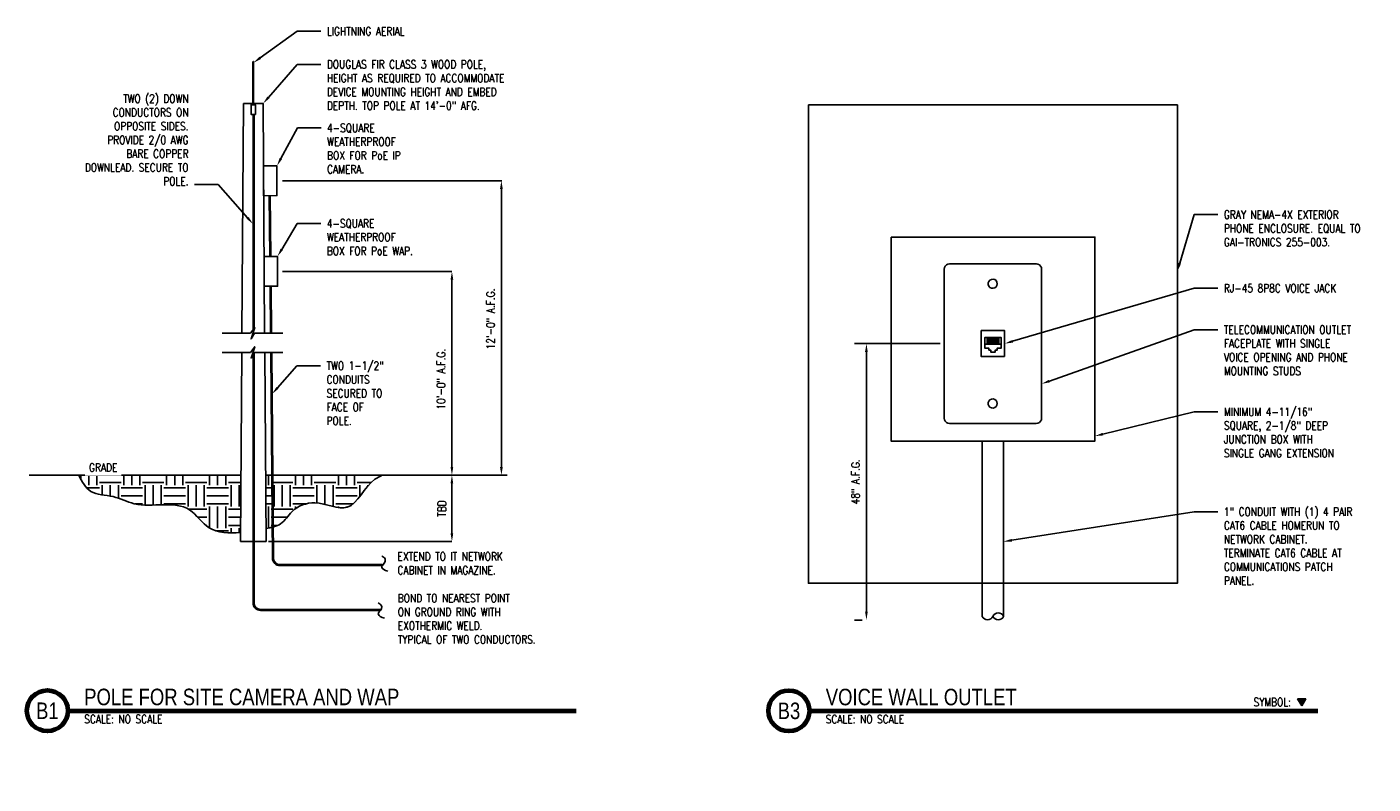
# Model space of a CAD drawing. Extents: x 24 to 44.3, y 31.7 to 43.1.
import ezdxf
from ezdxf import colors
from ezdxf.entities.mleader import LeaderData, LeaderLine
from ezdxf.enums import TextEntityAlignment as Align
from ezdxf.math import Vec2, Vec3

# ---------------------------------------------------------------- set-up
doc = ezdxf.new("R2010")
doc.units = 0
doc.header["$MEASUREMENT"] = 0
doc.layers.get('DEFPOINTS').update_dxf_attribs({"color": 140})
for name, color, linetype in [('E-ANNO-TEXT', 2, 'Continuous'), ('E-GRND-CIRC', 4, 'Continuous'), ('T-ANNO-DIMS', 1, 'Continuous'), ('T-ANNO-PATT', 1, 'Continuous'), ('T-ANNO-SYMB', 2, 'Continuous'), ('T-ANNO-TEXT', 2, 'Continuous'), ('T-COMM-CIRC', 4, 'Continuous'), ('T-COMM-EQPM', 4, 'Continuous'), ('T-COMM-JBOX', 4, 'Continuous'), ('T-PHON-JACK', 4, 'Continuous')]:
    doc.layers.add(name, color=color, linetype=linetype)
doc.styles.add('Annotative', font='romans.shx', dxfattribs={"width": 0.8})
doc.styles.add('Arial', font='arial.ttf')
doc.styles.add('RomanS', font='romans.shx', dxfattribs={"width": 0.8, "height": 0.125})
doc.styles.add('TITLES', font='swiss.ttf', dxfattribs={"width": 0.8})
doc.dimstyles.new('Annotative', dxfattribs={"dimscale": 0, "dimtxt": 0.125, "dimasz": 0.125, "dimexe": 0.18, "dimexo": 0.0625, "dimgap": 0.09, "dimtad": 1, "dimdec": 3, "dimzin": 3, "dimdsep": 46, "dimlunit": 4, "dimtxsty": 'Annotative', "dimcen": 0.09, "dimclrt": 2, "dimazin": 2, "dimtfac": 1, "dimtdec": 3, "dimtmove": 1, "dimatfit": 3, "dimfxl": 1, "dimtfill": 1, "dimfrac": 2, "dimtolj": 1, "dimtzin": 0, "dimarcsym": 0})

# ---------------------------------------------------------------- blocks, each defined once
blk = doc.blocks.new('*D4')
at = {"layer": 'DEFPOINTS', "color": 0, "transparency": 16777216}
for p in [(31.14, 40.816), (31.135, 36.361), (31.135, 36.361)]:
    blk.add_point(p, dxfattribs=at)
at = {"layer": 'T-ANNO-DIMS', "color": 0, "lineweight": -2, "transparency": 16777216}
for p, q in [((31.078, 40.816), (30.955, 40.816)), ((31.135, 40.691), (31.135, 36.486)), ((31.072, 36.361), (30.955, 36.361))]:
    blk.add_line(p, q, dxfattribs=at)
at = {"layer": 'T-ANNO-DIMS', "color": 0, "transparency": 16777216}
for points in [[(31.114, 40.691), (31.156, 40.691), (31.135, 40.816)], [(31.114, 36.486), (31.156, 36.486), (31.135, 36.361)]]:
    blk.add_solid(points, dxfattribs=at)
at = {"layer": 'T-ANNO-DIMS', "color": 2, "lineweight": -3, "transparency": 16777216, "insert": (30.971, 38.725), "char_height": 0.125, "attachment_point": 5, "rotation": 90, "style": 'Annotative', "bg_fill": 3, "box_fill_scale": 1.25, "bg_fill_color": 256, "bg_fill_true_color": 13158600, "bg_fill_transparency": 0}
blk.add_mtext('\\A1;12\'-0" A.F.G.', dxfattribs=at)
blk = doc.blocks.new('*D5')
at = {"layer": 'DEFPOINTS', "color": 0, "transparency": 16777216}
for p in [(30.411, 39.445), (30.386, 36.361), (30.411, 36.361)]:
    blk.add_point(p, dxfattribs=at)
at = {"layer": 'T-ANNO-DIMS', "color": 0, "lineweight": -2, "transparency": 16777216}
for p, q in [((30.348, 39.445), (30.206, 39.445)), ((30.386, 39.32), (30.386, 36.486)), ((30.348, 36.361), (30.206, 36.361))]:
    blk.add_line(p, q, dxfattribs=at)
at = {"layer": 'T-ANNO-DIMS', "color": 0, "transparency": 16777216}
for points in [[(30.365, 39.32), (30.406, 39.32), (30.386, 39.445)], [(30.365, 36.486), (30.406, 36.486), (30.386, 36.361)]]:
    blk.add_solid(points, dxfattribs=at)
at = {"layer": 'T-ANNO-DIMS', "color": 2, "lineweight": -3, "transparency": 16777216, "insert": (30.221, 37.813), "char_height": 0.125, "attachment_point": 5, "rotation": 90, "style": 'Annotative', "bg_fill": 3, "box_fill_scale": 1.25, "bg_fill_color": 256, "bg_fill_true_color": 13158600, "bg_fill_transparency": 0}
blk.add_mtext('\\A1;10\'-0" A.F.G.', dxfattribs=at)
blk = doc.blocks.new('*D6')
at = {"layer": 'DEFPOINTS', "color": 0, "transparency": 16777216}
for p in [(30.386, 36.361), (30.386, 35.358), (30.398, 35.358)]:
    blk.add_point(p, dxfattribs=at)
at = {"layer": 'T-ANNO-DIMS', "color": 0, "lineweight": -2, "transparency": 16777216}
for p, q in [((30.323, 36.361), (30.206, 36.361)), ((30.386, 36.236), (30.386, 35.483)), ((30.336, 35.358), (30.206, 35.358))]:
    blk.add_line(p, q, dxfattribs=at)
at = {"layer": 'T-ANNO-DIMS', "color": 0, "transparency": 16777216}
for points in [[(30.365, 36.236), (30.406, 36.236), (30.386, 36.361)], [(30.365, 35.483), (30.406, 35.483), (30.386, 35.358)]]:
    blk.add_solid(points, dxfattribs=at)
at = {"layer": 'T-ANNO-DIMS', "color": 2, "lineweight": -3, "transparency": 16777216, "insert": (30.233, 35.859), "char_height": 0.125, "width": 0.33333, "attachment_point": 5, "rotation": 90, "style": 'Annotative', "bg_fill": 3, "box_fill_scale": 1.25, "bg_fill_color": 256, "bg_fill_true_color": 13158600, "bg_fill_transparency": 0}
blk.add_mtext('\\A1;{\\C2;TBD}', dxfattribs=at)
blk = doc.blocks.new('*D7')
at = {"layer": 'DEFPOINTS', "color": 0, "transparency": 16777216}
for p in [(37.839, 38.352), (36.661, 34.17), (36.661, 34.17)]:
    blk.add_point(p, dxfattribs=at)
at = {"layer": 'T-ANNO-DIMS', "color": 0, "lineweight": -2, "transparency": 16777216}
for p, q in [((37.777, 38.352), (36.481, 38.352)), ((36.661, 38.227), (36.661, 34.295)), ((36.598, 34.17), (36.481, 34.17))]:
    blk.add_line(p, q, dxfattribs=at)
at = {"layer": 'T-ANNO-DIMS', "color": 0, "transparency": 16777216}
for points in [[(36.64, 38.227), (36.681, 38.227), (36.661, 38.352)], [(36.64, 34.295), (36.681, 34.295), (36.661, 34.17)]]:
    blk.add_solid(points, dxfattribs=at)
at = {"layer": 'T-ANNO-DIMS', "color": 2, "lineweight": -3, "transparency": 16777216, "insert": (36.496, 36.261), "char_height": 0.125, "attachment_point": 5, "rotation": 90, "style": 'Annotative', "bg_fill": 3, "box_fill_scale": 1.25, "bg_fill_color": 256, "bg_fill_true_color": 13158600, "bg_fill_transparency": 0}
blk.add_mtext('\\A1;48" A.F.G.', dxfattribs=at)
blk = doc.blocks.new('*U3')
at = {"linetype": 'Continuous', "lineweight": 70}
blk.add_line((1.125, 0.625), (8.884, 0.625), dxfattribs=at)
at = {"lineweight": 70}
blk.add_circle((0.812, 0.625), 0.312, dxfattribs=at)
at = {"style": 'Arial'}
blk.add_attdef('DRAWING_AREA_TITLE', text='', height=0.187, dxfattribs=at).set_placement((1.374, 0.634), align=Align.BOTTOM_LEFT)
blk.add_attdef('X#', text='', height=0.187, dxfattribs=at).set_placement((0.812, 0.625), align=Align.MIDDLE_CENTER)
blk.add_attdef('SCALE:', text='', height=0.0938, dxfattribs=at).set_placement((1.374, 0.561), align=Align.TOP_LEFT)

msp = doc.modelspace()

# ---------------------------------------------------------------- hatches: boundary and pattern name
at = {"layer": 'T-ANNO-PATT', "lineweight": -3}
h = msp.add_hatch(dxfattribs=at)
h.set_pattern_fill('EARTH', color=8, scale=1.3)
h.set_pattern_definition([(0, (3.60158, -13.14792), (0.325, 0.325), [0.325, -0.325]), (0, (3.60158, -13.02604), (0.325, 0.325), [0.325, -0.325]), (0, (3.60158, -12.90417), (0.325, 0.325), [0.325, -0.325]), (90, (3.6422, -12.86354), (-0.325, 0.325), [0.325, -0.325]), (90, (3.76408, -12.86354), (-0.325, 0.325), [0.325, -0.325]), (90, (3.88596, -12.86354), (-0.325, 0.325), [0.325, -0.325])])
edge = h.paths.add_edge_path()
edge.add_spline(control_points=[(24.7361, 36.3613), (24.787, 36.2641), (24.8959, 36.0563), (25.2678, 36.0673), (25.7135, 35.8187), (26.3521, 36.0403), (26.6985, 35.4787), (27.0145, 35.4873), (27.1862, 35.492)], knot_values=[0, 0, 0, 0, 0.3050171, 0.6525534, 0.9902521, 1.8320338, 2.2350911, 2.7150852, 2.7150852, 2.7150852, 2.7150852], degree=3, periodic=0)
edge.add_line((27.1863, 35.492), (27.1925, 36.3613))
edge.add_line((27.1925, 36.3613), (24.7361, 36.3613))
edge = h.paths.add_edge_path()
edge.add_line((27.5644, 36.3613), (27.5701, 35.5545))
edge.add_spline(control_points=[(27.5702, 35.5546), (27.6508, 35.5696), (27.8168, 35.6006), (27.9696, 35.8645), (28.3481, 36.0126), (28.8861, 35.7128), (29.0762, 36.2399), (29.2941, 36.3431), (29.3324, 36.3613)], knot_values=[0, 0, 0, 0, 0.2346023, 0.4830326, 0.8563251, 1.3499405, 1.9464876, 2.0736598, 2.0736598, 2.0736598, 2.0736598], degree=3, periodic=0)
edge.add_line((29.3324, 36.3613), (27.5644, 36.3613))
at = {"layer": 'T-ANNO-SYMB', "lineweight": -3}
h = msp.add_hatch(color=256, dxfattribs=at)
h.dxf.hatch_style = 1
h.paths.add_polyline_path([(43.2529, 32.8726), (43.3118, 32.9767), (43.1867, 32.9767)])

# ---------------------------------------------------------------- linework, layer by layer
at = {"layer": 'E-GRND-CIRC', "lineweight": -3}
for p, q in [((27.3735, 42.6), (27.3735, 42.6028)), ((27.3763, 42.6194), (27.3785, 42.6217)), ((27.3807, 42.6194), (27.3785, 42.6217)), ((27.3834, 42.6), (27.3834, 42.6028)), ((27.3749, 41.8183), (27.3749, 38.5614)), ((27.39, 41.8183), (27.39, 38.5819)), ((27.3749, 38.182), (27.3749, 34.4313)), ((27.39, 38.2068), (27.39, 34.4313)), ((29.3039, 34.3313), (27.49, 34.3308)), ((29.3039, 34.3162), (27.49, 34.3162))]:
    msp.add_line(p, q, dxfattribs=at)
msp.add_lwpolyline([(27.3834, 42.6), (27.3834, 41.9827), (27.3735, 41.9827), (27.3735, 42.6)], dxfattribs=at)
for points in [[(27.3883, 41.9827), (27.3685, 41.9827), (27.3686, 41.9657), (27.3884, 41.9657)], [(27.4112, 41.8182), (27.3452, 41.8183), (27.3455, 41.9657), (27.4115, 41.9656)]]:
    msp.add_lwpolyline(points, close=True, dxfattribs=at)
for centre, radius, start, end in [((27.4237, 42.603), 0.0502, 160.93114, 180.28099), ((27.3332, 42.603), 0.0502, 359.71901, 19.06886), ((27.49, 34.4308), 0.1151, 179.69929, 270), ((27.49, 34.4308), 0.1, 179.69929, 270)]:
    msp.add_arc(centre, radius, start, end, dxfattribs=at)
msp.add_open_spline([(29.3632, 34.1995, 1), (29.3096, 34.2087, 1), (29.2547, 34.2637, 1), (29.3729, 34.3714, 1), (29.3047, 34.4114, 1), (29.2718, 34.4307, 1)], degree=3, knots=[0, 0, 0, 0, 0.0950139, 0.1863198, 1, 1, 1, 1], dxfattribs=at)
at = {"layer": 'T-ANNO-DIMS', "lineweight": -3}
for p, q in [((27.8204, 40.8155), (31.1401, 40.8155)), ((27.8204, 39.4451), (30.3856, 39.4451)), ((27.6111, 35.3584), (30.3856, 35.3584))]:
    msp.add_line(p, q, dxfattribs=at)
at = {"layer": 'T-ANNO-PATT', "lineweight": -3}
for p, q in [((23.9853, 36.3613), (27.1919, 36.3613)), ((27.565, 36.3613), (31.2218, 36.3613))]:
    msp.add_line(p, q, dxfattribs=at)
for points in [[(27.1862, 35.492), (26.7119, 35.5655), (26.4138, 35.8367), (25.5772, 35.9301), (25.2568, 36.0368), (24.9186, 36.1168), (24.7361, 36.3613)], [(27.5702, 35.5546), (27.7932, 35.6275), (27.9633, 35.8086), (28.3118, 35.9423), (28.801, 35.8765), (29.2207, 36.3003), (29.3324, 36.3613)]]:
    msp.add_spline(points, degree=3, dxfattribs=at)
at = {"layer": 'T-ANNO-SYMB', "lineweight": -3}
for points in [[(26.9081, 38.509), (27.3364, 38.509), (27.4014, 38.5974), (27.3464, 38.424), (27.3964, 38.509), (27.8281, 38.509)], [(26.9081, 38.2174), (27.3364, 38.2174), (27.4014, 38.3057), (27.3447, 38.1324), (27.3964, 38.2174), (27.8281, 38.2174)], [(43.253, 32.8726), (43.3118, 32.9767), (43.1867, 32.9767)], [(43.1868, 32.9767), (43.253, 32.8726)]]:
    msp.add_lwpolyline(points, dxfattribs=at)
at = {"layer": 'T-COMM-CIRC', "lineweight": -3}
for p, q in [((27.6216, 40.5903), (27.6296, 39.6697)), ((27.6367, 40.5904), (27.6447, 39.6699)), ((27.6334, 39.2199), (27.6396, 38.5089)), ((27.6485, 39.22), (27.6547, 38.509)), ((27.6421, 38.2172), (27.669, 35.1073)), ((27.6572, 38.2174), (27.6841, 35.1075)), ((38.4134, 36.878), (38.4134, 34.2258)), ((38.7384, 36.878), (38.7384, 34.2258)), ((29.3315, 35.0083), (27.7841, 35.0083)), ((29.3315, 34.9932), (27.7841, 34.9932))]:
    msp.add_line(p, q, dxfattribs=at)
for centre, radius, start, end in [((27.7841, 35.1083), 0.1151, 180.4939, 270), ((27.7841, 35.1083), 0.1, 180.4939, 270), ((38.6572, 34.1869), 0.0901, 25.58378, 154.41622), ((38.4947, 34.2647), 0.0901, 205.58378, 334.41622), ((38.6572, 34.2647), 0.0901, 205.58378, 334.41622)]:
    msp.add_arc(centre, radius, start, end, dxfattribs=at)
msp.add_open_spline([(29.4152, 34.9079, 1), (29.3615, 34.9171, 1), (29.3066, 34.9722, 1), (29.4248, 35.0799, 1), (29.3567, 35.1198, 1), (29.3237, 35.1392, 1)], degree=3, knots=[0, 0, 0, 0, 0.0950139, 0.1863198, 1, 1, 1, 1], dxfattribs=at)
at = {"layer": 'T-COMM-EQPM', "lineweight": -3}
for p, q in [((27.2075, 38.509), (27.2299, 41.9827)), ((27.5269, 41.9827), (27.2299, 41.9827)), ((27.5494, 38.509), (27.5269, 41.9827)), ((27.1854, 35.3584), (27.2056, 38.2174)), ((27.5715, 35.3584), (27.5513, 38.2174)), ((27.5715, 35.3584), (27.1854, 35.3584))]:
    msp.add_line(p, q, dxfattribs=at)
msp.add_lwpolyline([(35.7836, 41.963), (41.3694, 41.963), (41.3694, 34.7277), (35.7836, 34.7277)], close=True, dxfattribs=at)
at = {"layer": 'T-COMM-JBOX', "lineweight": -3}
for points in [[(27.536, 40.5902), (27.7374, 40.5906), (27.7365, 41.0405), (27.5351, 41.0401)], [(37.0333, 39.9644), (40.1197, 39.9644), (40.1197, 36.878), (37.0333, 36.878)], [(27.5449, 39.2198), (27.7463, 39.2202), (27.7454, 39.6701), (27.5439, 39.6697)]]:
    msp.add_lwpolyline(points, close=True, dxfattribs=at)
at = {"layer": 'T-PHON-JACK', "lineweight": -3}
for points in [[(37.8393, 39.478), (37.8393, 37.2258), (37.8425, 37.2009), (37.8544, 37.1781), (37.8718, 37.1597), (37.8945, 37.1489), (37.9205, 37.1445), (39.2324, 37.1445), (39.2573, 37.1489), (39.2801, 37.1597), (39.2985, 37.1781), (39.3104, 37.2009), (39.3137, 37.2258), (39.3137, 39.478), (39.3104, 39.5029), (39.2985, 39.5257), (39.2801, 39.5441), (39.2573, 39.5549), (39.2324, 39.5593), (37.9205, 39.5593), (37.8945, 39.5549), (37.8718, 39.5441), (37.8544, 39.5257), (37.8425, 39.5029)], [(38.6409, 39.2581), (38.6366, 39.283), (38.6225, 39.3047), (38.603, 39.3199), (38.5781, 39.3264), (38.5532, 39.3242), (38.5304, 39.3134), (38.5131, 39.2939), (38.5044, 39.2711), (38.5044, 39.2451), (38.5131, 39.2213), (38.5304, 39.2029), (38.5532, 39.192), (38.5781, 39.1888), (38.603, 39.1964), (38.6225, 39.2115), (38.6366, 39.2332)], [(38.7536, 38.1553), (38.7536, 38.5485), (38.3993, 38.5485), (38.3993, 38.1553)], [(38.5153, 38.2528), (38.5153, 38.2831), (38.4546, 38.2831), (38.4546, 38.4456), (38.6983, 38.4456), (38.6983, 38.2831), (38.6377, 38.2831), (38.6377, 38.2528), (38.6073, 38.2528), (38.6073, 38.2224), (38.5456, 38.2224), (38.5456, 38.2528)], [(38.6409, 37.4457), (38.6366, 37.4706), (38.6225, 37.4923), (38.603, 37.5074), (38.5781, 37.515), (38.5532, 37.5118), (38.5304, 37.5009), (38.5131, 37.4825), (38.5044, 37.4587), (38.5044, 37.4327), (38.5131, 37.4099), (38.5304, 37.3904), (38.5532, 37.3796), (38.5781, 37.3774), (38.603, 37.3839), (38.6225, 37.3991), (38.6366, 37.4208)]]:
    msp.add_lwpolyline(points, close=True, dxfattribs=at)
for points in [[(38.6983, 38.3416), (38.4546, 38.3416)], [(38.4882, 38.3589), (38.4882, 38.4456)], [(38.5142, 38.3589), (38.5142, 38.4456)], [(38.5391, 38.3589), (38.5391, 38.4456)], [(38.564, 38.3589), (38.564, 38.4456)], [(38.5889, 38.3589), (38.5889, 38.4456)], [(38.6138, 38.3589), (38.6138, 38.4456)], [(38.6388, 38.3589), (38.6388, 38.4456)], [(38.6637, 38.3589), (38.6637, 38.4456)]]:
    msp.add_lwpolyline(points, dxfattribs=at)

# ---------------------------------------------------------------- block references
at = {"layer": 'T-ANNO-TEXT', "lineweight": -3}
ref = msp.add_blockref('*U3', (23.4562, 32.178), dxfattribs=dict(at, xscale=0.9918371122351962, yscale=0.9918371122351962, zscale=0.9918371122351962))
ref.add_attrib('SCALE:', 'SCALE: NO SCALE', dxfattribs={"layer": '0', "height": 0.125, "style": 'Annotative', "width": 0.800781}).set_placement((24.8193, 32.734), align=Align.TOP_LEFT)
ref.add_attrib('DRAWING_AREA_TITLE', 'POLE FOR SITE CAMERA AND WAP', dxfattribs={"layer": '0', "height": 0.25, "style": 'TITLES', "width": 0.800781}).set_placement((24.8193, 32.8067), align=Align.BOTTOM_LEFT)
ref.add_attrib('X#', 'B1', dxfattribs={"layer": '0', "height": 0.25, "style": 'TITLES', "width": 0.800781}).set_placement((24.262, 32.7979), align=Align.MIDDLE_CENTER)
ref = msp.add_blockref('*U3', (34.6823, 32.1767), dxfattribs=dict(at, xscale=0.9918371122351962, yscale=0.9918371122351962, zscale=0.9918371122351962))
ref.add_attrib('SCALE:', 'SCALE: NO SCALE', dxfattribs={"layer": '0', "height": 0.125, "style": 'Annotative', "width": 0.800781}).set_placement((36.0453, 32.7327), align=Align.TOP_LEFT)
ref.add_attrib('DRAWING_AREA_TITLE', 'VOICE WALL OUTLET', dxfattribs={"layer": '0', "height": 0.25, "style": 'TITLES', "width": 0.800781}).set_placement((36.0453, 32.8054), align=Align.BOTTOM_LEFT)
ref.add_attrib('X#', 'B3', dxfattribs={"layer": '0', "height": 0.25, "style": 'TITLES', "width": 0.800781}).set_placement((35.4881, 32.7966), align=Align.MIDDLE_CENTER)

# ---------------------------------------------------------------- leaders
ml = msp.add_multileader_mtext('Standard', dxfattribs=at)
ml.set_content('LIGHTNING AERIAL', color=256, style='Annotative')
ml.set_leader_properties(color=1)
ml.build(insert=Vec2(0, 0))
ml.multileader.update_dxf_attribs({"text_right_attachment_type": 6, "dogleg_length": 0.36, "arrow_head_size": 0.125})
ctx = ml.context
ctx.base_point, ctx.char_height, ctx.arrow_head_size, ctx.landing_gap_size, ctx.plane_origin = Vec3(28.4028, 43.0781), 0.125, 0.125, 0.09, Vec3(27.5416, 42.225)
ctx.right_attachment = 6
notes = []
notes.append((ctx, [(0, (1, 1, 0), (28.0428, 43.0781), (1, 0), 0.36, [(0, [(27.3834, 42.6014)], 0, [])])]))
ctx.mtext.insert, ctx.mtext.flow_direction = Vec3(28.4928, 43.1406), 5
ml = msp.add_multileader_mtext('Standard', dxfattribs=at)
ml.set_content('DOUGLAS FIR CLASS 3 WOOD POLE, \\PHEIGHT AS REQUIRED TO ACCOMMODATE \\PDEVICE MOUNTING HEIGHT AND EMBED \\PDEPTH. TOP POLE AT 14\'-0" AFG.', color=256, style='Annotative')
ml.set_leader_properties(color=1)
ml.build(insert=Vec2(0, 0))
ml.multileader.update_dxf_attribs({"text_right_attachment_type": 6, "dogleg_length": 0.36, "arrow_head_size": 0.125})
ctx = ml.context
ctx.base_point, ctx.char_height, ctx.arrow_head_size, ctx.landing_gap_size, ctx.plane_origin = Vec3(28.4028, 42.5767), 0.125, 0.125, 0.09, Vec3(28.0144, 41.8352)
ctx.right_attachment = 6
notes.append((ctx, [(0, (1, 1, 0), (28.0428, 42.5767), (1, 0), 0.36, [(0, [(27.5269, 41.9827)], 0, [])])]))
ctx.mtext.insert, ctx.mtext.flow_direction = Vec3(28.4928, 42.6392), 5
ml = msp.add_multileader_mtext('Standard', dxfattribs=at)
ml.set_content('\\A1;TWO (2) DOWN CONDUCTORS ON OPPOSITE SIDES. PROVIDE 2/0 AWG BARE COPPER DOWNLEAD. SECURE TO POLE.', color=256, style='Annotative')
ml.set_leader_properties(color=1)
ml.build(insert=Vec2(0, 0))
ml.multileader.update_dxf_attribs({"text_right_attachment_type": 3, "dogleg_length": 0.36, "arrow_head_size": 0.125})
ctx = ml.context
ctx.base_point, ctx.char_height, ctx.arrow_head_size, ctx.landing_gap_size, ctx.plane_origin = Vec3(24.8272, 42.0581), 0.125, 0.125, 0.09, Vec3(26.6706, 40.1091)
ctx.right_attachment, ctx.text_align_type = 3, 2
notes.append((ctx, [(0, (1, 1, 0), (26.8481, 40.7605), (-1, 0), 0.36, [(0, [(27.3749, 40.1616)], 0, [])])]))
ctx.mtext.insert, ctx.mtext.width, ctx.mtext.alignment, ctx.mtext.flow_direction = Vec3(26.3981, 42.1206), 1.728908, 3, 5
ml = msp.add_multileader_mtext('Standard', dxfattribs=at)
ml.set_content('4-SQUARE \\PWEATHERPROOF \\PBOX FOR PoE IP \\PCAMERA.', color=256, style='Annotative')
ml.set_leader_properties(color=1)
ml.build(insert=Vec2(0, 0))
ml.multileader.update_dxf_attribs({"text_right_attachment_type": 6, "dogleg_length": 0.36, "arrow_head_size": 0.125})
ctx = ml.context
ctx.base_point, ctx.char_height, ctx.arrow_head_size, ctx.landing_gap_size, ctx.plane_origin = Vec3(28.4062, 41.6147), 0.125, 0.125, 0.09, Vec3(28.0144, 40.9633)
ctx.right_attachment = 6
notes.append((ctx, [(0, (1, 1, 0), (28.0462, 41.6147), (1, 0), 0.36, [(0, [(27.7365, 41.0405)], 0, [])])]))
ctx.mtext.insert, ctx.mtext.flow_direction = Vec3(28.4962, 41.6772), 5
ml = msp.add_multileader_mtext('Standard', dxfattribs=at)
ml.set_content('\\A1;GRAY NEMA-4X EXTERIOR PHONE ENCLOSURE. EQUAL TO GAI-TRONICS 255-003.', color=256, style='Annotative')
ml.set_leader_properties(color=1)
ml.build(insert=Vec2(0, 0))
ml.multileader.update_dxf_attribs({"text_right_attachment_type": 6, "dogleg_length": 0.36, "arrow_head_size": 0.125})
ctx = ml.context
ctx.base_point, ctx.char_height, ctx.arrow_head_size, ctx.landing_gap_size, ctx.plane_origin = Vec3(41.9822, 40.3036), 0.125, 0.125, 0.09, Vec3(41.3831, 39.5787)
ctx.right_attachment = 6
notes.append((ctx, [(0, (1, 1, 0), (41.6222, 40.3036), (1, 0), 0.36, [(0, [(41.3694, 39.4487)], 0, [])])]))
ctx.mtext.insert, ctx.mtext.width, ctx.mtext.defined_height, ctx.mtext.flow_direction = Vec3(42.0722, 40.3661), 2.252055, 0.313, 5
ml = msp.add_multileader_mtext('Standard', dxfattribs=at)
ml.set_content('4-SQUARE \\PWEATHERPROOF \\PBOX FOR PoE WAP.', color=256, style='RomanS')
ml.set_leader_properties(color=1)
ml.build(insert=Vec2(0, 0))
ml.multileader.update_dxf_attribs({"text_right_attachment_type": 6, "dogleg_length": 0.36, "arrow_head_size": 0.125})
ctx = ml.context
ctx.base_point, ctx.char_height, ctx.arrow_head_size, ctx.landing_gap_size, ctx.plane_origin = Vec3(28.4027, 40.1704), 0.125, 0.125, 0.09, Vec3(28.0144, 39.519)
ctx.right_attachment = 6
notes.append((ctx, [(0, (1, 1, 0), (28.0427, 40.1704), (1, 0), 0.36, [(0, [(27.7454, 39.6701)], 0, [])])]))
ctx.mtext.insert, ctx.mtext.flow_direction = Vec3(28.4927, 40.2329), 5
ml = msp.add_multileader_mtext('Standard', dxfattribs=at)
ml.set_content('\\A1;RJ-45 8P8C VOICE JACK', color=256, style='Annotative')
ml.set_leader_properties(color=1)
ml.build(insert=Vec2(0, 0))
ml.multileader.update_dxf_attribs({"text_right_attachment_type": 6, "dogleg_length": 0.36, "arrow_head_size": 0.125})
ctx = ml.context
ctx.base_point, ctx.char_height, ctx.arrow_head_size, ctx.landing_gap_size, ctx.plane_origin = Vec3(41.9822, 39.1899), 0.125, 0.125, 0.09, Vec3(41.3831, 38.6955)
ctx.right_attachment = 6
notes.append((ctx, [(0, (1, 1, 0), (41.6222, 39.1899), (1, 0), 0.36, [(0, [(38.7536, 38.3519)], 0, [])])]))
ctx.mtext.insert, ctx.mtext.width, ctx.mtext.defined_height, ctx.mtext.flow_direction = Vec3(42.0722, 39.2524), 1.688973, 0.313, 5
ml = msp.add_multileader_mtext('Standard', dxfattribs=at)
ml.set_content('TELECOMMUNICATION OUTLET FACEPLATE WITH SINGLE VOICE OPENING AND PHONE MOUNTING STUDS', color=256, style='Annotative')
ml.set_leader_properties(color=1)
ml.build(insert=Vec2(0, 0))
ml.multileader.update_dxf_attribs({"text_right_attachment_type": 6, "dogleg_length": 0.36, "arrow_head_size": 0.125})
ctx = ml.context
ctx.base_point, ctx.char_height, ctx.arrow_head_size, ctx.landing_gap_size, ctx.plane_origin = Vec3(41.9822, 38.5628), 0.125, 0.125, 0.09, Vec3(41.3831, 38.0474)
ctx.right_attachment = 6
notes.append((ctx, [(0, (1, 1, 0), (41.6222, 38.5628), (1, 0), 0.36, [(0, [(39.3137, 37.7437)], 0, [])])]))
ctx.mtext.insert, ctx.mtext.width, ctx.mtext.defined_height, ctx.mtext.flow_direction = Vec3(42.0722, 38.6253), 2.219264, 0.3103, 5
ml = msp.add_multileader_mtext('Standard', dxfattribs=at)
ml.set_content('TWO 1-1/2" CONDUITS\\PSECURED TO FACE OF\\PPOLE.', color=256, style='RomanS')
ml.set_leader_properties(color=1)
ml.build(insert=Vec2(0, 0))
ml.multileader.update_dxf_attribs({"text_right_attachment_type": 6, "dogleg_length": 0.36, "arrow_head_size": 0.125})
ctx = ml.context
ctx.base_point, ctx.char_height, ctx.arrow_head_size, ctx.landing_gap_size, ctx.plane_origin = Vec3(28.3983, 38.0173), 0.125, 0.125, 0.09, Vec3(28.0144, 37.308)
ctx.right_attachment = 6
notes.append((ctx, [(0, (1, 1, 0), (28.0383, 38.0173), (1, 0), 0.36, [(2, [(27.6626, 37.5894)], 0, [])])]))
ctx.mtext.insert, ctx.mtext.width, ctx.mtext.flow_direction = Vec3(28.4883, 38.0798), 1.240927, 5
ml = msp.add_multileader_mtext('Standard', dxfattribs=at)
ml.set_content('MINIMUM 4-11/16" SQUARE, 2-1/8" DEEP JUNCTION BOX WITH SINGLE GANG EXTENSION', color=256, style='Annotative')
ml.set_leader_properties(color=1)
ml.build(insert=Vec2(0, 0))
ml.multileader.update_dxf_attribs({"text_right_attachment_type": 6, "dogleg_length": 0.36, "arrow_head_size": 0.125})
ctx = ml.context
ctx.base_point, ctx.char_height, ctx.arrow_head_size, ctx.landing_gap_size, ctx.plane_origin = Vec3(41.9822, 37.3203), 0.125, 0.125, 0.09, Vec3(41.3831, 36.8619)
ctx.right_attachment = 6
notes.append((ctx, [(0, (1, 1, 0), (41.6222, 37.3203), (1, 0), 0.36, [(0, [(40.1197, 36.9531)], 0, [])])]))
ctx.mtext.insert, ctx.mtext.width, ctx.mtext.defined_height, ctx.mtext.flow_direction = Vec3(42.0722, 37.3828), 1.83342, 0.3182, 5
ml = msp.add_multileader_mtext('Standard', dxfattribs=at)
ml.set_content('1" CONDUIT WITH (1) 4 PAIR CAT6 CABLE HOMERUN TO NETWORK CABINET.  TERMINATE CAT6 CABLE AT COMMUNICATIONS PATCH PANEL.', color=256, style='Annotative')
ml.set_leader_properties(color=1)
ml.build(insert=Vec2(0, 0))
ml.multileader.update_dxf_attribs({"text_right_attachment_type": 6, "dogleg_length": 0.36, "arrow_head_size": 0.125})
ctx = ml.context
ctx.base_point, ctx.char_height, ctx.arrow_head_size, ctx.landing_gap_size, ctx.plane_origin = Vec3(41.9822, 35.8087), 0.125, 0.125, 0.09, Vec3(41.3831, 35.9218)
ctx.right_attachment = 6
notes.append((ctx, [(0, (1, 1, 0), (41.6222, 35.8087), (1, 0), 0.36, [(0, [(38.7384, 35.3578)], 0, [])])]))
ctx.mtext.insert, ctx.mtext.width, ctx.mtext.defined_height, ctx.mtext.flow_direction = Vec3(42.0722, 35.8712), 2.258638, 0.3182, 5
ml = msp.add_multileader_mtext('Standard', dxfattribs=at)
ml.set_content('EXTEND TO IT NETWORK\\PCABINET IN MAGAZINE.', color=256, style='Annotative')
ml.set_leader_properties()
ml.build(insert=Vec2(0, 0))
ml.multileader.update_dxf_attribs({"leader_type": 0, "text_right_attachment_type": 6, "dogleg_length": 0.36, "arrow_head_size": 0.125})
ctx = ml.context
ctx.base_point, ctx.char_height, ctx.arrow_head_size, ctx.landing_gap_size, ctx.plane_origin = Vec3(29.472, 35.1321), 0.125, 0.125, 0.09, Vec3(29.3358, 34.5294)
ctx.right_attachment = 6
notes.append((ctx, [(0, (1, 1, 0), (29.3358, 35.1321), (1, 0), 0.1362, [(0, [(28.9834, 34.8804)], 0, [])])]))
ctx.mtext.insert, ctx.mtext.flow_direction = Vec3(29.562, 35.1946), 5
ml = msp.add_multileader_mtext('Standard', dxfattribs=at)
ml.set_content('BOND TO NEAREST POINT \\PON GROUND RING WITH \\PEXOTHERMIC WELD. \\PTYPICAL OF TWO CONDUCTORS.', color=256, style='Annotative')
ml.set_leader_properties()
ml.build(insert=Vec2(0, 0))
ml.multileader.update_dxf_attribs({"leader_type": 0, "text_right_attachment_type": 6, "dogleg_length": 0.36, "arrow_head_size": 0.125})
ctx = ml.context
ctx.base_point, ctx.char_height, ctx.arrow_head_size, ctx.landing_gap_size, ctx.plane_origin = Vec3(29.4766, 34.5007), 0.125, 0.125, 0.09, Vec3(29.3405, 33.8838)
ctx.right_attachment = 6
notes.append((ctx, [(0, (1, 1, 0), (29.3405, 34.5007), (1, 0), 0.1362, [(0, [(28.9881, 34.2347)], 0, [])])]))
ctx.mtext.insert, ctx.mtext.flow_direction = Vec3(29.5666, 34.5632), 5
ml = msp.add_multileader_mtext('Standard', dxfattribs=at)
ml.set_content('SYMBOL:', color=256, style='Annotative')
ml.set_leader_properties()
ml.build(insert=Vec2(0, 0))
ml.multileader.update_dxf_attribs({"leader_type": 0, "text_right_attachment_type": 6, "dogleg_length": 0.36, "arrow_head_size": 0.125})
ctx = ml.context
ctx.base_point, ctx.char_height, ctx.arrow_head_size, ctx.landing_gap_size, ctx.plane_origin = Vec3(42.4314, 32.9288), 0.125, 0.125, 0.09, Vec3(40.9296, 32.8178)
ctx.right_attachment = 6
notes.append((ctx, [(0, (1, 1, 0), (42.2953, 32.9288), (1, 0), 0.1362, [(0, [(40.5772, 33.1688)], 0, [])])]))
ctx.mtext.insert, ctx.mtext.flow_direction = Vec3(42.5214, 32.9913), 5
for ctx, leaders in notes:
    for number, flags, end, landing, length, lines in leaders:
        leader = LeaderData()
        leader.index, (leader.has_last_leader_line, leader.has_dogleg_vector, leader.attachment_direction) = number, flags
        leader.last_leader_point, leader.dogleg_vector, leader.dogleg_length = Vec3(end), Vec3(landing), length
        for number, points, colour, breaks in lines:
            line = LeaderLine()
            line.index, line.vertices, line.color, line.breaks = number, Vec3.list(points), colors.encode_raw_color(colour), breaks
            leader.lines.append(line)
        ctx.leaders.append(leader)

# ---------------------------------------------------------------- next in the draw order: texts
at = {"layer": 'E-ANNO-TEXT', "lineweight": -3, "insert": (24.8915, 36.5398), "char_height": 0.125, "attachment_point": 1, "line_spacing_factor": 0.938532, "style": 'Annotative', "bg_fill": 2}
msp.add_mtext('GRADE', dxfattribs=at)

# ---------------------------------------------------------------- next in the draw order: dimensions: what is measured, and where the dimension line sits
at = {"layer": 'T-ANNO-DIMS', "lineweight": -3}
for base, p1, p2, text, picture, middle in [((31.1349, 36.3613), (31.1401, 40.8155), (31.1349, 36.3613), '12\'-0" A.F.G.', '*D4', (31.1349, 38.7248)), ((30.3856, 36.3613), (30.4108, 39.4451), (30.4108, 36.3613), '10\'-0" A.F.G.', '*D5', (30.3856, 37.8131)), ((36.6606, 34.1704), (37.8391, 38.3519), (36.6606, 34.1704), '48" A.F.G.', '*D7', (36.6606, 36.2612))]:
    dim = msp.add_linear_dim(base=base, p1=p1, p2=p2, angle=90, text=text, dimstyle='Annotative', override={"dimpost": '\\X'}, dxfattribs=at)
    dim.commit()
    dim.dimension.update_dxf_attribs({"geometry": picture, "text_midpoint": middle, "dimtype": 160})

# ---------------------------------------------------------------- next in the draw order: dimensions: what is measured, and where the dimension line sits
dim = msp.add_linear_dim(base=(30.3856, 35.3584), p1=(30.3856, 36.3613), p2=(30.3982, 35.3584), angle=90, text='{\\C2;TBD}', dimstyle='Annotative', override={"dimpost": '\\X'}, dxfattribs=at)
dim.commit()
dim.dimension.update_dxf_attribs({"geometry": '*D6', "text_midpoint": (30.3856, 35.8586), "dimtype": 160})

doc.saveas('drawing.dxf')
